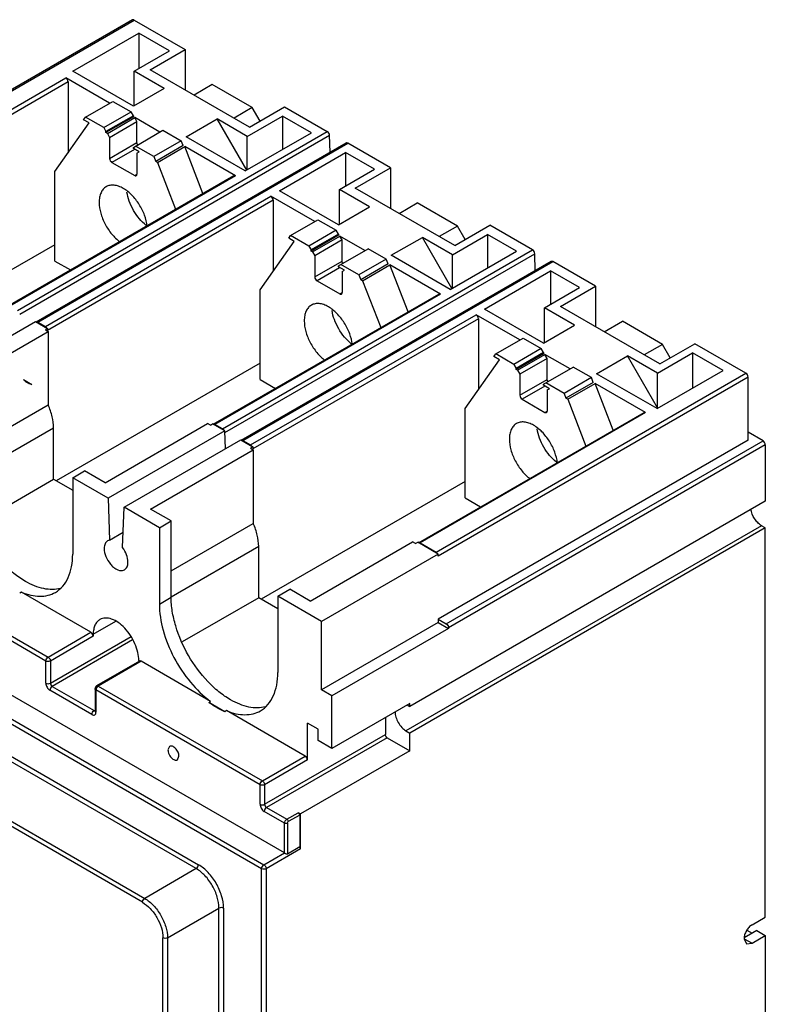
# Model space of a CAD drawing. Header units: millimetres. Extents: x 38 to 217, y 27 to 328.
# Tile 5 of 5: x 101 to 217, y 176 to 328. Entities that reach past the tile are written whole.
import ezdxf

# ---------------------------------------------------------------- set-up
doc = ezdxf.new("R2010")
doc.units = ezdxf.units.MM
doc.header["$LTSCALE"] = 23.141324
doc.layers.get('0').update_dxf_attribs({"linetype": 'CONTINUOUS'})

msp = doc.modelspace()

# ---------------------------------------------------------------- linework, layer by layer
at = {"color": 7, "linetype": 'Continuous'}
for p, q in [((118.52, 328.45), (70.43, 300.69)), ((70.68, 300.67), (118.77, 328.43)), ((118.77, 328.43), (126.69, 323.86)), ((109.22, 320.47), (119.47, 326.39)), ((119.47, 326.39), (119.47, 320.92)), ((124.21, 323.65), (119.47, 326.39)), ((121.24, 320.71), (126.69, 323.86)), ((126.69, 323.86), (126.69, 317.57)), ((118.77, 320.51), (124.21, 323.65)), ((73.16, 299.24), (108.16, 319.45)), ((114.95, 315.53), (108.16, 319.45)), ((118.63, 315.04), (109.22, 320.47)), ((118.77, 315.12), (118.77, 320.51)), ((123.43, 317.81), (118.77, 320.51)), ((136.66, 311.81), (121.24, 320.71)), ((108.51, 318.83), (73.51, 298.63)), ((108.51, 318.83), (108.51, 307.84)), ((123.43, 317.81), (118.63, 315.04)), ((130.86, 318.42), (128.04, 316.79)), ((137.07, 314.84), (130.86, 318.42)), ((111.2, 313.36), (115.44, 315.81)), ((115.44, 315.81), (118.27, 314.18)), ((137.07, 314.84), (134.25, 313.2)), ((136.66, 311.81), (142.1, 314.96)), ((138.28, 312.75), (137.07, 314.84)), ((142.1, 314.96), (148.72, 311.13)), ((110.91, 312.96), (111.2, 313.36)), ((114.03, 311.73), (111.2, 313.36)), ((114.03, 311.73), (118.27, 314.18)), ((118.63, 313.57), (114.38, 311.12)), ((118.63, 313.4), (114.38, 310.96)), ((114.59, 310.83), (118.84, 313.28)), ((118.63, 313.57), (118.27, 314.18)), ((118.63, 313.57), (118.63, 313.4)), ((119.19, 312.67), (118.84, 313.28)), ((122.73, 311.04), (118.84, 313.28)), ((136.3, 310.38), (141.75, 313.53)), ((141.75, 313.53), (141.75, 308.34)), ((146.24, 310.93), (141.75, 313.53)), ((106.46, 304.92), (111.77, 312.47)), ((111.77, 312.47), (110.91, 312.96)), ((114.03, 311.73), (114.38, 311.12)), ((114.95, 310.22), (119.19, 312.67)), ((119.19, 309.4), (119.19, 312.67)), ((126.83, 310.3), (131.64, 313.08)), ((136.21, 305.15), (131.64, 313.08)), ((136.3, 310.38), (131.64, 313.08)), ((100.64, 283.37), (148.72, 311.13)), ((100.99, 282.78), (149.08, 310.54)), ((114.38, 310.96), (114.38, 311.12)), ((114.59, 310.83), (114.38, 310.96)), ((114.59, 310.83), (114.95, 310.22)), ((114.95, 310.22), (114.95, 306.95)), ((118.63, 308.67), (123.22, 311.32)), ((123.22, 311.32), (126.05, 309.69)), ((135.98, 305.02), (126.83, 310.3)), ((135.98, 305.02), (146.24, 310.93)), ((136.3, 305.2), (136.3, 310.38)), ((149.17, 307.91), (149.08, 310.54)), ((151.63, 309.33), (103.55, 281.57)), ((103.8, 281.55), (151.88, 309.31)), ((114.95, 306.95), (119.19, 309.4)), ((118.63, 308.51), (118.63, 308.67)), ((121.81, 307.24), (118.98, 308.87)), ((126.05, 309.69), (121.81, 307.24)), ((126.34, 308.95), (122.09, 306.5)), ((122.37, 306.34), (126.62, 308.79)), ((126.34, 308.95), (126.05, 309.69)), ((129.43, 301.53), (126.62, 308.79)), ((134.46, 304.26), (126.62, 308.79)), ((158.51, 305.48), (151.88, 309.31)), ((118.8, 308.36), (115.3, 306.34)), ((119.54, 307.98), (118.63, 308.51)), ((119.19, 307.77), (119.54, 307.98)), ((119.19, 307.77), (119.19, 304.5)), ((121.81, 307.24), (122.09, 306.5)), ((141.29, 301.95), (151.54, 307.87)), ((151.54, 307.87), (151.54, 302.69)), ((156.03, 305.28), (151.54, 307.87)), ((115.3, 306.34), (118.84, 304.3)), ((122.37, 306.34), (122.09, 306.5)), ((122.37, 306.34), (125.19, 299.08)), ((99.21, 284.08), (134.21, 304.28)), ((134.46, 304.26), (99.46, 284.05)), ((106.46, 291.03), (106.46, 304.92)), ((118.84, 304.3), (119.19, 304.5)), ((150.59, 302.14), (156.03, 305.28)), ((153.06, 302.34), (158.51, 305.48)), ((158.51, 305.48), (158.51, 299.2)), ((104.98, 280.87), (139.98, 301.08)), ((146.77, 297.16), (139.98, 301.08)), ((150.45, 296.67), (141.29, 301.95)), ((150.59, 296.75), (150.59, 302.14)), ((155.25, 299.44), (150.59, 302.14)), ((168.48, 293.44), (153.06, 302.34)), ((140.33, 300.46), (105.33, 280.26)), ((140.33, 300.46), (140.33, 289.47)), ((150.45, 296.67), (155.25, 299.44)), ((159.86, 298.42), (162.68, 300.05)), ((168.89, 296.47), (162.68, 300.05)), ((143.02, 294.99), (147.26, 297.44)), ((147.26, 297.44), (150.09, 295.81)), ((168.89, 296.47), (166.07, 294.83)), ((168.48, 293.44), (173.92, 296.59)), ((170.1, 294.38), (168.89, 296.47)), ((180.55, 292.76), (173.92, 296.59)), ((142.73, 294.59), (143.02, 294.99)), ((145.85, 293.36), (143.02, 294.99)), ((150.09, 295.81), (145.85, 293.36)), ((150.45, 295.2), (146.2, 292.75)), ((150.45, 295.03), (146.2, 292.58)), ((146.41, 292.46), (150.66, 294.91)), ((150.45, 295.2), (150.09, 295.81)), ((150.45, 295.2), (150.45, 295.03)), ((151.01, 294.3), (150.66, 294.91)), ((154.55, 292.67), (150.66, 294.91)), ((168.12, 292.01), (173.57, 295.16)), ((173.57, 295.16), (173.57, 289.97)), ((178.06, 292.56), (173.57, 295.16)), ((106.46, 293.56), (74.84, 275.31)), ((138.28, 286.55), (143.59, 294.09)), ((143.59, 294.09), (142.73, 294.59)), ((145.85, 293.36), (146.2, 292.75)), ((151.01, 294.3), (146.77, 291.85)), ((151.01, 291.03), (151.01, 294.3)), ((158.65, 291.93), (163.46, 294.71)), ((168.03, 286.78), (163.46, 294.71)), ((168.12, 292.01), (163.46, 294.71)), ((132.46, 265), (180.55, 292.76)), ((132.82, 264.41), (180.9, 292.16)), ((146.2, 292.58), (146.2, 292.75)), ((146.41, 292.46), (146.2, 292.58)), ((146.41, 292.46), (146.77, 291.85)), ((146.77, 291.85), (146.77, 288.58)), ((150.45, 290.3), (155.04, 292.95)), ((157.87, 291.32), (155.04, 292.95)), ((167.8, 286.64), (158.65, 291.93)), ((167.8, 286.64), (178.06, 292.56)), ((168.12, 286.83), (168.12, 292.01)), ((180.99, 289.54), (180.9, 292.16)), ((106.46, 291.03), (108.86, 289.65)), ((183.45, 290.96), (135.37, 263.2)), ((135.62, 263.18), (183.7, 290.94)), ((146.77, 288.58), (151.01, 291.03)), ((150.45, 290.13), (150.45, 290.3)), ((153.63, 288.87), (150.8, 290.5)), ((157.87, 291.32), (153.63, 288.87)), ((158.16, 290.58), (153.91, 288.13)), ((154.19, 287.97), (158.44, 290.42)), ((158.16, 290.58), (157.87, 291.32)), ((161.25, 283.15), (158.44, 290.42)), ((166.28, 285.89), (158.44, 290.42)), ((190.33, 287.11), (183.7, 290.94)), ((150.62, 289.99), (147.12, 287.97)), ((151.36, 289.6), (150.45, 290.13)), ((151.01, 289.4), (151.36, 289.6)), ((151.01, 289.4), (151.01, 286.13)), ((153.63, 288.87), (153.91, 288.13)), ((173.11, 283.58), (183.36, 289.5)), ((183.36, 289.5), (183.36, 284.32)), ((187.85, 286.91), (183.36, 289.5)), ((147.12, 287.97), (150.66, 285.93)), ((154.19, 287.97), (153.91, 288.13)), ((154.19, 287.97), (157.01, 280.71)), ((131.03, 265.71), (166.03, 285.91)), ((166.28, 285.89), (131.28, 265.68)), ((138.28, 272.66), (138.28, 286.55)), ((150.66, 285.93), (151.01, 286.13)), ((182.41, 283.77), (187.85, 286.91)), ((184.88, 283.97), (190.33, 287.11)), ((190.33, 287.11), (190.33, 280.83)), ((136.8, 262.5), (171.8, 282.7)), ((178.59, 278.79), (171.8, 282.7)), ((182.27, 278.3), (173.11, 283.58)), ((182.41, 278.38), (182.41, 283.77)), ((187.07, 281.07), (182.41, 283.77)), ((200.3, 275.07), (184.88, 283.97)), ((85.36, 271.2), (103.46, 281.65)), ((103.46, 281.65), (105.33, 280.57)), ((103.8, 281.55), (104.98, 280.87)), ((172.15, 282.09), (137.15, 261.88)), ((172.15, 282.09), (172.15, 271.1)), ((191.68, 280.05), (194.5, 281.68)), ((200.71, 278.1), (194.5, 281.68)), ((89.49, 270.93), (105.4, 280.12)), ((105.33, 280.57), (104.98, 280.36)), ((104.98, 280.36), (105.4, 280.12)), ((105.33, 280.57), (105.33, 280.26)), ((105.4, 280.12), (105.4, 268.7)), ((182.27, 278.3), (187.07, 281.07)), ((174.84, 276.62), (179.08, 279.07)), ((179.08, 279.07), (181.91, 277.44)), ((200.71, 278.1), (197.89, 276.46)), ((200.3, 275.07), (205.74, 278.21)), ((201.92, 276.01), (200.71, 278.1)), ((213.66, 273.64), (205.74, 278.21)), ((174.55, 276.22), (174.84, 276.62)), ((177.67, 274.99), (174.84, 276.62)), ((181.91, 277.44), (177.67, 274.99)), ((182.27, 276.83), (178.02, 274.38)), ((182.27, 276.66), (178.02, 274.21)), ((178.23, 274.09), (182.48, 276.54)), ((182.27, 276.83), (181.91, 277.44)), ((182.27, 276.83), (182.27, 276.66)), ((182.83, 275.93), (182.48, 276.54)), ((186.37, 274.3), (182.48, 276.54)), ((199.94, 273.64), (205.39, 276.79)), ((205.39, 276.79), (205.39, 271.32)), ((210.13, 274.05), (205.39, 276.79)), ((138.28, 275.19), (106.66, 256.94)), ((170.1, 268.18), (175.41, 275.72)), ((175.41, 275.72), (174.55, 276.22)), ((177.67, 274.99), (178.02, 274.38)), ((182.83, 275.93), (178.59, 273.48)), ((182.83, 272.66), (182.83, 275.93)), ((190.47, 273.56), (195.28, 276.34)), ((199.94, 268.25), (195.28, 276.34)), ((199.94, 273.64), (195.28, 276.34)), ((165.58, 245.88), (213.66, 273.64)), ((178.02, 274.21), (178.02, 274.38)), ((178.23, 274.09), (178.02, 274.21)), ((178.23, 274.09), (178.59, 273.48)), ((178.59, 273.48), (178.59, 270.21)), ((182.27, 271.93), (186.86, 274.58)), ((189.69, 272.95), (186.86, 274.58)), ((199.87, 268.13), (190.47, 273.56)), ((199.87, 268.13), (210.13, 274.05)), ((199.94, 268.25), (199.94, 273.64)), ((101.57, 272.63), (102.87, 271.88)), ((138.28, 272.66), (140.68, 271.28)), ((214.01, 273.03), (165.93, 245.27)), ((178.59, 270.21), (182.83, 272.66)), ((182.27, 271.76), (182.27, 271.93)), ((185.45, 270.5), (182.62, 272.13)), ((189.69, 272.95), (185.45, 270.5)), ((189.98, 272.21), (185.73, 269.76)), ((186.01, 269.6), (190.26, 272.05)), ((189.98, 272.21), (189.69, 272.95)), ((193.07, 264.78), (190.26, 272.05)), ((198.1, 267.52), (190.26, 272.05)), ((214.01, 263.23), (214.01, 273.03)), ((182.44, 271.62), (178.94, 269.6)), ((183.18, 271.23), (182.27, 271.76)), ((182.83, 271.03), (183.18, 271.23)), ((182.83, 271.03), (182.83, 267.76)), ((185.45, 270.5), (185.73, 269.76)), ((178.94, 269.6), (182.48, 267.56)), ((186.01, 269.6), (185.73, 269.76)), ((186.01, 269.6), (188.83, 262.33)), ((92.67, 261.35), (105.4, 268.7)), ((162.85, 247.34), (197.85, 267.54)), ((198.1, 267.52), (163.1, 247.31)), ((170.1, 254.29), (170.1, 268.18)), ((182.48, 267.56), (182.83, 267.76)), ((199.94, 268.25), (199.84, 268.19)), ((114.24, 256.64), (130.15, 265.83)), ((130.58, 265.58), (130.15, 265.83)), ((106.25, 265.13), (92.66, 257.28)), ((106.25, 257.17), (106.25, 265.13)), ((132.8, 264.71), (114.7, 254.25)), ((130.58, 265.58), (130.93, 265.79)), ((132.8, 264.71), (130.93, 265.79)), ((132.46, 265), (131.28, 265.68)), ((132.9, 261.91), (132.8, 264.71)), ((216.32, 263.13), (214.01, 264.46)), ((117.18, 252.83), (135.28, 263.28)), ((135.28, 263.28), (137.15, 262.2)), ((135.62, 263.18), (136.8, 262.5)), ((214.01, 263.23), (165.93, 235.47)), ((167.17, 234.75), (216.32, 263.13)), ((121.31, 252.56), (137.22, 261.74)), ((137.15, 262.2), (136.8, 261.99)), ((136.8, 261.99), (137.22, 261.74)), ((137.15, 262.2), (137.15, 261.88)), ((137.22, 261.74), (137.22, 250.32)), ((216.67, 262.52), (167.53, 234.14)), ((216.67, 262.52), (216.67, 253.79)), ((109.22, 257.42), (111.06, 258.48)), ((114.24, 256.64), (111.06, 258.48)), ((94.4, 250.33), (106.25, 257.17)), ((106.25, 257.17), (109.22, 255.46)), ((109.22, 257.42), (109.22, 245.58)), ((114.7, 254.25), (109.22, 257.42)), ((170.1, 256.82), (138.48, 238.57)), ((142.07, 199.2), (44.1, 255.76)), ((114.7, 254.25), (114.93, 247.73)), ((216.67, 253.79), (161.52, 221.94)), ((170.1, 254.29), (172.5, 252.91)), ((116.95, 246.57), (117.18, 252.83)), ((122.66, 249.66), (117.18, 252.83)), ((124.49, 250.72), (121.31, 252.56)), ((122.66, 249.66), (124.49, 250.72)), ((124.49, 238.88), (124.49, 250.72)), ((122.66, 249.66), (122.66, 237.82)), ((124.49, 242.97), (137.22, 250.32)), ((216.07, 249.97), (160.92, 218.13)), ((216.67, 249.63), (161.52, 217.79)), ((216.67, 249.63), (216.07, 249.97)), ((216.67, 189.23), (216.67, 249.63)), ((114.93, 247.73), (114.64, 247.63)), ((114.93, 247.73), (117.03, 248.95)), ((138.07, 246.76), (124.48, 238.91)), ((138.07, 238.8), (138.07, 246.76)), ((146.05, 238.28), (161.96, 247.47)), ((162.4, 247.21), (161.96, 247.47)), ((162.4, 247.21), (162.75, 247.42)), ((165.93, 245.58), (162.75, 247.42)), ((163.1, 247.31), (165.58, 245.88)), ((165.93, 245.58), (147.83, 235.13)), ((165.93, 245.27), (165.93, 245.58)), ((81.36, 243.47), (105.4, 229.59)), ((116.95, 243.02), (117.24, 243.12)), ((128.38, 196.77), (49.9, 242.07)), ((50.25, 242.69), (128.73, 197.38)), ((105.05, 228.98), (81.01, 242.86)), ((141.04, 239.05), (142.88, 240.11)), ((146.05, 238.28), (142.88, 240.11)), ((101.27, 239.65), (100.99, 239.49)), ((112.05, 233.43), (101.27, 239.65)), ((122.66, 237.82), (124.49, 238.88)), ((138.07, 238.8), (126.22, 231.96)), ((141.04, 237.09), (138.07, 238.8)), ((141.04, 239.05), (141.04, 227.21)), ((147.83, 235.13), (141.04, 239.05)), ((120.03, 191.54), (41.56, 236.85)), ((41.91, 237.46), (120.39, 192.15)), ((165.93, 235.47), (165.93, 234.97)), ((165.93, 235.47), (167.17, 234.75)), ((112.4, 233.13), (115.9, 235.15)), ((147.83, 224.51), (147.83, 235.13)), ((165.93, 234.97), (147.83, 224.51)), ((167.53, 234.04), (149.42, 223.59)), ((165.93, 234.97), (167.53, 234.04)), ((167.53, 234.14), (167.53, 234.04)), ((105.4, 229.59), (112.05, 233.43)), ((112.4, 232.82), (105.76, 228.98)), ((105.76, 225.53), (118.28, 232.77)), ((118.51, 232.24), (106.04, 225.04)), ((112.4, 233.13), (112.4, 232.82)), ((105.05, 225.53), (105.05, 228.98)), ((105.76, 228.98), (105.76, 225.53)), ((119.58, 228.96), (112.93, 225.13)), ((119.83, 228.94), (113.18, 225.1)), ((119.47, 229.05), (119.47, 228.96)), ((130.61, 222.72), (119.83, 228.94)), ((106.04, 225.04), (112.54, 221.29)), ((112.68, 224.69), (112.68, 221.25)), ((113.18, 225.1), (138.64, 210.4)), ((138.53, 196.75), (91.81, 223.73)), ((92.08, 224.39), (138.89, 197.37)), ((112.19, 220.68), (105.69, 224.43)), ((112.83, 224.49), (112.83, 221.04)), ((138.28, 209.79), (112.83, 224.49)), ((149.42, 223.59), (147.83, 224.51)), ((149.42, 215.43), (149.42, 223.59)), ((130.32, 222.55), (130.61, 222.72)), ((132.81, 221.12), (130.32, 222.55)), ((161.52, 222.41), (149.42, 215.43)), ((161.11, 222.18), (161.52, 221.94)), ((161.52, 221.94), (161.52, 222.41)), ((112.54, 221.29), (112.68, 221.37)), ((133.09, 221.28), (132.81, 221.12)), ((145.28, 214.24), (133.09, 221.28)), ((157.73, 220.22), (157.73, 217.57)), ((145.64, 213.63), (145.64, 219.33)), ((147.29, 218.38), (145.64, 219.33)), ((138.99, 206.76), (157.73, 217.57)), ((158.01, 217.08), (139.27, 206.27)), ((147.29, 216.66), (147.29, 218.38)), ((158.01, 217.08), (161.52, 215.06)), ((160.92, 218.13), (161.52, 217.79)), ((161.52, 215.06), (161.52, 217.79)), ((124.25, 215.73), (124, 215.18)), ((149.42, 215.43), (147.29, 216.66)), ((125.45, 213.65), (125.7, 214.2)), ((138.64, 210.4), (145.28, 214.24)), ((161.52, 215.06), (144.54, 205.26)), ((145.64, 213.63), (138.99, 209.79)), ((138.28, 206.76), (138.28, 209.79)), ((138.99, 209.79), (138.99, 206.76)), ((139.27, 206.27), (142.45, 204.43)), ((142.1, 203.82), (138.92, 205.65)), ((142.45, 204.43), (144.22, 205.45)), ((144.43, 205.08), (142.67, 204.06)), ((144.54, 205.26), (144.22, 205.45)), ((144.43, 205.08), (144.43, 200.18)), ((144.54, 199.82), (144.54, 205.26)), ((142.1, 199.18), (142.1, 203.82)), ((142.53, 203.82), (142.53, 199.07)), ((142.53, 199.07), (144.43, 200.18)), ((138.89, 197.37), (142.07, 199.2)), ((144.54, 199.82), (139.24, 196.75)), ((128.38, 196.77), (120.39, 192.15)), ((138.53, 94.6), (138.53, 196.75)), ((139.24, 196.75), (139.24, 94.6)), ((123.92, 186.03), (131.91, 190.64)), ((131.91, 100.02), (131.91, 190.64)), ((132.62, 190.64), (132.62, 100.02)), ((214.61, 188.04), (216.67, 189.23)), ((215.33, 187.15), (213.41, 186.05)), ((213.81, 187.21), (214.62, 186.74)), ((214.61, 185.18), (216.67, 186.38)), ((215.33, 187.15), (216.67, 186.38)), ((216.67, 186.38), (216.67, 88.99)), ((123.22, 95.41), (123.22, 186.03)), ((123.92, 186.03), (123.92, 95.41)), ((213.37, 185.9), (214.61, 185.18)), ((213.37, 185.9), (213.73, 185.1)), ((213.73, 185.1), (214.61, 185.18))]:
    msp.add_line(p, q, dxfattribs=at)
for centre, radius, start, end in [((120.02, 309.48), 0.841, 201.2786, 210.0569), ((124.52, 301.48), 6.28, 231.4691, 233.5225), ((151.84, 291.11), 0.841, 201.2786, 210.0569), ((156.34, 283.11), 6.28, 231.4691, 233.5225), ((183.66, 272.73), 0.841, 201.2786, 210.0569), ((188.16, 264.74), 6.28, 231.4691, 233.5225), ((113.18, 224.69), 0.5, 119.9999, 180), ((113.59, 224.44), 0.772, 158.8442, 163.9656), ((113.66, 224.42), 0.845, 141.1865, 158.8137), ((141.82, 198.77), 0.503, 55.7229, 59.9549)]:
    msp.add_arc(centre, radius, start, end, dxfattribs=at)
for points, knots in [([(118.77, 328.43), (118.73, 328.45), (118.64, 328.49), (118.55, 328.47), (118.52, 328.45)], [0, 0, 0, 0, 0.550039, 1, 1, 1, 1]), ([(108.51, 318.83), (108.51, 318.96), (108.43, 319.19), (108.26, 319.39), (108.16, 319.45)], [0, 0, 0, 0, 0.499999, 1, 1, 1, 1]), ([(149.08, 310.54), (149.07, 310.66), (148.99, 310.89), (148.83, 311.07), (148.72, 311.13)], [0, 0, 0, 0, 0.50262, 1, 1, 1, 1]), ([(119.24, 309.17), (119.23, 309.19), (119.21, 309.27), (119.19, 309.35), (119.19, 309.4)], [0, 0, 0, 0, 0.26693, 1, 1, 1, 1]), ([(151.88, 309.31), (151.84, 309.33), (151.76, 309.37), (151.67, 309.35), (151.63, 309.33)], [0, 0, 0, 0, 0.550166, 1, 1, 1, 1]), ([(114.95, 306.95), (114.95, 306.83), (115.03, 306.59), (115.2, 306.4), (115.3, 306.34)], [0, 0, 0, 0, 0.499999, 1, 1, 1, 1]), ([(118.84, 304.3), (118.88, 304.28), (118.96, 304.24), (119.05, 304.26), (119.09, 304.28)], [0, 0, 0, 0, 0.550038, 1, 1, 1, 1]), ([(119.09, 304.28), (119.12, 304.3), (119.18, 304.37), (119.19, 304.46), (119.19, 304.5)], [0, 0, 0, 0, 0.449962, 1, 1, 1, 1]), ([(134.46, 304.26), (134.42, 304.28), (134.34, 304.32), (134.25, 304.3), (134.21, 304.28)], [0, 0, 0, 0, 0.550038, 1, 1, 1, 1]), ([(114.42, 302.56), (114.24, 302.46), (113.92, 302.19), (113.57, 301.62), (113.36, 300.92), (113.32, 300.41), (113.32, 300.14)], [0, 0, 0, 0, 0.217783, 0.45091, 0.710297, 1, 1, 1, 1]), ([(117.07, 302.3), (116.84, 302.43), (116.37, 302.65), (115.66, 302.83), (115, 302.81), (114.59, 302.66), (114.42, 302.56)], [0, 0, 0, 0, 0.289702, 0.549088, 0.782216, 1, 1, 1, 1]), ([(120.78, 296.43), (120.72, 297.01), (120.41, 298.2), (119.59, 299.84), (118.47, 301.27), (117.55, 302.02), (117.07, 302.3)], [0, 0, 0, 0, 0.245374, 0.508108, 0.766492, 1, 1, 1, 1]), ([(120.61, 296.57), (120.23, 296.88), (119.51, 297.6), (118.62, 298.87), (117.97, 300.27), (117.7, 301.26), (117.63, 301.74)], [0, 0, 0, 0, 0.242598, 0.5, 0.757401, 1, 1, 1, 1]), ([(140.33, 300.46), (140.33, 300.58), (140.25, 300.82), (140.08, 301.02), (139.98, 301.08)], [0, 0, 0, 0, 0.499999, 1, 1, 1, 1]), ([(113.32, 300.14), (113.32, 299.58), (113.51, 298.41), (114.19, 296.73), (115.21, 295.19), (116.08, 294.34), (116.55, 293.99)], [0, 0, 0, 0, 0.233509, 0.491893, 0.754627, 1, 1, 1, 1]), ([(180.9, 292.16), (180.9, 292.28), (180.81, 292.52), (180.65, 292.7), (180.55, 292.76)], [0, 0, 0, 0, 0.502525, 1, 1, 1, 1]), ([(151.06, 290.8), (151.05, 290.82), (151.03, 290.9), (151.01, 290.97), (151.01, 291.03)], [0, 0, 0, 0, 0.26693, 1, 1, 1, 1]), ([(183.7, 290.94), (183.66, 290.96), (183.58, 291), (183.48, 290.98), (183.45, 290.96)], [0, 0, 0, 0, 0.550121, 1, 1, 1, 1]), ([(146.77, 288.58), (146.77, 288.46), (146.85, 288.22), (147.02, 288.03), (147.12, 287.97)], [0, 0, 0, 0, 0.499999, 1, 1, 1, 1]), ([(150.66, 285.93), (150.7, 285.91), (150.78, 285.87), (150.87, 285.89), (150.91, 285.91)], [0, 0, 0, 0, 0.550038, 1, 1, 1, 1]), ([(150.91, 285.91), (150.94, 285.92), (151, 286), (151.01, 286.09), (151.01, 286.13)], [0, 0, 0, 0, 0.449962, 1, 1, 1, 1]), ([(166.28, 285.89), (166.24, 285.91), (166.16, 285.95), (166.07, 285.93), (166.03, 285.91)], [0, 0, 0, 0, 0.550038, 1, 1, 1, 1]), ([(146.24, 284.19), (146.06, 284.09), (145.74, 283.82), (145.39, 283.25), (145.18, 282.54), (145.14, 282.03), (145.14, 281.77)], [0, 0, 0, 0, 0.217783, 0.45091, 0.710297, 1, 1, 1, 1]), ([(148.89, 283.93), (148.66, 284.06), (148.19, 284.28), (147.48, 284.46), (146.82, 284.44), (146.41, 284.29), (146.24, 284.19)], [0, 0, 0, 0, 0.289702, 0.549088, 0.782216, 1, 1, 1, 1]), ([(152.6, 278.06), (152.54, 278.64), (152.23, 279.83), (151.41, 281.47), (150.29, 282.9), (149.37, 283.65), (148.89, 283.93)], [0, 0, 0, 0, 0.245374, 0.508108, 0.766492, 1, 1, 1, 1]), ([(152.43, 278.2), (152.05, 278.51), (151.33, 279.23), (150.44, 280.5), (149.79, 281.9), (149.52, 282.88), (149.45, 283.37)], [0, 0, 0, 0, 0.242598, 0.5, 0.757401, 1, 1, 1, 1]), ([(172.15, 282.09), (172.15, 282.21), (172.07, 282.45), (171.9, 282.64), (171.8, 282.7)], [0, 0, 0, 0, 0.499999, 1, 1, 1, 1]), ([(103.57, 281.58), (103.58, 281.59), (103.63, 281.6), (103.68, 281.6), (103.72, 281.58)], [0, 0, 0, 0, 0.232763, 1, 1, 1, 1]), ([(145.14, 281.77), (145.14, 281.21), (145.33, 280.04), (146.01, 278.36), (147.03, 276.82), (147.9, 275.96), (148.37, 275.62)], [0, 0, 0, 0, 0.233509, 0.491893, 0.754627, 1, 1, 1, 1]), ([(104.98, 280.87), (105, 280.85), (105.09, 280.79), (105.16, 280.71), (105.21, 280.64)], [0, 0, 0, 0, 0.230019, 1, 1, 1, 1]), ([(214.01, 273.03), (214.01, 273.15), (213.93, 273.39), (213.77, 273.58), (213.66, 273.64)], [0, 0, 0, 0, 0.499999, 1, 1, 1, 1]), ([(102.87, 271.88), (102.72, 271.9), (102.41, 272), (101.98, 272.26), (101.71, 272.49), (101.57, 272.63)], [0, 0, 0, 0, 0.293013, 0.627835, 1, 1, 1, 1]), ([(182.88, 272.43), (182.87, 272.45), (182.85, 272.52), (182.83, 272.6), (182.83, 272.66)], [0, 0, 0, 0, 0.26693, 1, 1, 1, 1]), ([(178.59, 270.21), (178.59, 270.09), (178.67, 269.85), (178.84, 269.66), (178.94, 269.6)], [0, 0, 0, 0, 0.499999, 1, 1, 1, 1]), ([(106.25, 265.13), (106.25, 265.72), (106.08, 266.95), (105.67, 268.11), (105.4, 268.7)], [0, 0, 0, 0, 0.475661, 1, 1, 1, 1]), ([(182.48, 267.56), (182.52, 267.54), (182.6, 267.5), (182.69, 267.51), (182.73, 267.53)], [0, 0, 0, 0, 0.550038, 1, 1, 1, 1]), ([(182.73, 267.53), (182.76, 267.55), (182.82, 267.63), (182.83, 267.72), (182.83, 267.76)], [0, 0, 0, 0, 0.449962, 1, 1, 1, 1]), ([(198.1, 267.52), (198.06, 267.54), (197.98, 267.58), (197.89, 267.56), (197.85, 267.54)], [0, 0, 0, 0, 0.550038, 1, 1, 1, 1]), ([(178.06, 265.82), (177.88, 265.72), (177.56, 265.45), (177.21, 264.88), (177, 264.17), (176.96, 263.66), (176.96, 263.39)], [0, 0, 0, 0, 0.217783, 0.45091, 0.710297, 1, 1, 1, 1]), ([(180.71, 265.56), (180.48, 265.69), (180.01, 265.91), (179.3, 266.08), (178.64, 266.07), (178.23, 265.92), (178.06, 265.82)], [0, 0, 0, 0, 0.289702, 0.549088, 0.782216, 1, 1, 1, 1]), ([(131.05, 265.72), (131.06, 265.72), (131.11, 265.73), (131.16, 265.73), (131.2, 265.72)], [0, 0, 0, 0, 0.23245, 1, 1, 1, 1]), ([(132.46, 265), (132.48, 264.99), (132.57, 264.93), (132.65, 264.84), (132.69, 264.77)], [0, 0, 0, 0, 0.229773, 1, 1, 1, 1]), ([(184.42, 259.69), (184.35, 260.27), (184.05, 261.46), (183.23, 263.1), (182.11, 264.53), (181.19, 265.28), (180.71, 265.56)], [0, 0, 0, 0, 0.245374, 0.508108, 0.766492, 1, 1, 1, 1]), ([(184.25, 259.83), (183.87, 260.14), (183.15, 260.86), (182.26, 262.13), (181.61, 263.53), (181.34, 264.51), (181.27, 265)], [0, 0, 0, 0, 0.242598, 0.5, 0.757401, 1, 1, 1, 1]), ([(135.39, 263.21), (135.4, 263.22), (135.45, 263.23), (135.5, 263.23), (135.53, 263.22)], [0, 0, 0, 0, 0.232763, 1, 1, 1, 1]), ([(176.96, 263.39), (176.96, 262.84), (177.15, 261.66), (177.83, 259.99), (178.85, 258.45), (179.72, 257.59), (180.19, 257.25)], [0, 0, 0, 0, 0.233509, 0.491893, 0.754627, 1, 1, 1, 1]), ([(216.67, 262.52), (216.67, 262.64), (216.59, 262.88), (216.42, 263.07), (216.32, 263.13)], [0, 0, 0, 0, 0.499999, 1, 1, 1, 1]), ([(136.8, 262.5), (136.82, 262.48), (136.91, 262.42), (136.98, 262.34), (137.03, 262.27)], [0, 0, 0, 0, 0.230019, 1, 1, 1, 1]), ([(101.87, 241.33), (101.24, 241.7), (99.99, 242.57), (97.67, 244.75), (95.21, 248.1), (93.53, 251.91), (92.81, 255.02), (92.67, 256.53), (92.67, 257.26)], [0, 0, 0, 0, 0.114248, 0.237547, 0.499999, 0.762451, 0.885751, 1, 1, 1, 1]), ([(216.07, 249.97), (215.86, 250.11), (215.47, 250.44), (214.83, 251.27), (214.51, 252.03), (214.41, 252.55)], [0, 0, 0, 0, 0.23553, 0.492446, 1, 1, 1, 1]), ([(138.07, 246.76), (138.07, 247.35), (137.9, 248.57), (137.49, 249.74), (137.22, 250.32)], [0, 0, 0, 0, 0.475669, 1, 1, 1, 1]), ([(114.64, 247.63), (114.55, 247.58), (114.39, 247.44), (114.22, 247.16), (114.12, 246.82), (114.1, 246.57), (114.1, 246.44)], [0, 0, 0, 0, 0.217927, 0.451022, 0.710587, 1, 1, 1, 1]), ([(114.1, 246.44), (114.1, 246.02), (114.31, 245.14), (114.88, 244.18), (115.5, 243.54), (116.09, 243.12), (116.63, 242.96), (116.95, 243.02)], [0, 0, 0, 0, 0.260902, 0.545911, 0.681363, 0.804052, 1, 1, 1, 1]), ([(117.78, 244.31), (117.78, 244.7), (117.6, 245.51), (117.2, 246.23), (116.95, 246.57)], [0, 0, 0, 0, 0.476134, 1, 1, 1, 1]), ([(162.87, 247.35), (162.88, 247.35), (162.93, 247.36), (162.98, 247.36), (163.02, 247.35)], [0, 0, 0, 0, 0.23245, 1, 1, 1, 1]), ([(106.53, 239.63), (106.96, 239.88), (107.76, 240.55), (108.61, 241.95), (109.12, 243.67), (109.22, 244.92), (109.22, 245.58)], [0, 0, 0, 0, 0.217783, 0.450926, 0.71025, 1, 1, 1, 1]), ([(165.58, 245.88), (165.6, 245.87), (165.69, 245.81), (165.76, 245.72), (165.81, 245.65)], [0, 0, 0, 0, 0.229773, 1, 1, 1, 1]), ([(117.24, 243.12), (117.32, 243.17), (117.49, 243.31), (117.66, 243.59), (117.76, 243.93), (117.78, 244.18), (117.78, 244.31)], [0, 0, 0, 0, 0.217928, 0.451022, 0.710587, 1, 1, 1, 1]), ([(107.3, 240.25), (106.89, 240.14), (106.03, 240.03), (104.67, 240.17), (103.26, 240.61), (102.33, 241.07), (101.87, 241.33)], [0, 0, 0, 0, 0.2197, 0.456891, 0.716543, 1, 1, 1, 1]), ([(101.27, 239.65), (101.74, 239.45), (102.67, 239.15), (104.08, 238.97), (105.38, 239.11), (106.17, 239.42), (106.53, 239.63)], [0, 0, 0, 0, 0.281353, 0.538022, 0.774598, 1, 1, 1, 1]), ([(133.69, 222.96), (133.06, 223.33), (131.81, 224.2), (129.49, 226.38), (127.03, 229.73), (125.35, 233.54), (124.63, 236.65), (124.49, 238.16), (124.49, 238.88)], [0, 0, 0, 0, 0.114248, 0.237547, 0.499999, 0.762451, 0.885751, 1, 1, 1, 1]), ([(122.66, 237.82), (122.66, 236.45), (123.13, 233.57), (124.8, 229.44), (127.3, 225.67), (129.45, 223.57), (130.61, 222.72)], [0, 0, 0, 0, 0.233603, 0.49212, 0.754862, 1, 1, 1, 1]), ([(113.44, 235.42), (113.27, 235.32), (112.97, 235.06), (112.64, 234.53), (112.44, 233.86), (112.4, 233.38), (112.4, 233.13)], [0, 0, 0, 0, 0.217766, 0.450897, 0.71037, 1, 1, 1, 1]), ([(119.47, 229.05), (119.47, 229.47), (119.35, 230.37), (118.91, 231.69), (118.22, 232.96), (117.35, 234.08), (116.36, 234.96), (115.33, 235.52), (114.45, 235.69), (113.83, 235.6), (113.56, 235.49), (113.44, 235.42)], [0, 0, 0, 0, 0.128745, 0.270397, 0.417613, 0.562017, 0.695748, 0.813063, 0.912471, 0.95712, 1, 1, 1, 1]), ([(167.17, 234.75), (167.28, 234.69), (167.44, 234.5), (167.53, 234.26), (167.53, 234.14)], [0, 0, 0, 0, 0.499997, 1, 1, 1, 1]), ([(112.4, 232.82), (112.4, 232.94), (112.32, 233.18), (112.15, 233.37), (112.05, 233.43)], [0, 0, 0, 0, 0.499999, 1, 1, 1, 1]), ([(105.05, 228.98), (105.05, 229.1), (105.13, 229.34), (105.3, 229.53), (105.4, 229.59)], [0, 0, 0, 0, 0.500002, 1, 1, 1, 1]), ([(105.4, 229.59), (105.43, 229.58), (105.53, 229.51), (105.61, 229.41), (105.65, 229.33)], [0, 0, 0, 0, 0.229114, 1, 1, 1, 1]), ([(105.65, 229.33), (105.67, 229.3), (105.72, 229.19), (105.76, 229.07), (105.76, 228.98)], [0, 0, 0, 0, 0.267144, 1, 1, 1, 1]), ([(105.76, 228.98), (105.65, 228.92), (105.4, 228.87), (105.15, 228.92), (105.05, 228.98)], [0, 0, 0, 0, 0.499999, 1, 1, 1, 1]), ([(119.83, 228.94), (119.79, 228.96), (119.7, 229), (119.61, 228.98), (119.58, 228.96)], [0, 0, 0, 0, 0.550038, 1, 1, 1, 1]), ([(138.35, 221.26), (138.78, 221.51), (139.58, 222.18), (140.43, 223.58), (140.94, 225.3), (141.04, 226.55), (141.04, 227.21)], [0, 0, 0, 0, 0.217783, 0.450926, 0.71025, 1, 1, 1, 1]), ([(105.05, 225.53), (105.15, 225.47), (105.4, 225.43), (105.65, 225.47), (105.76, 225.53)], [0, 0, 0, 0, 0.500001, 1, 1, 1, 1]), ([(105.05, 225.53), (105.05, 225.32), (105.2, 224.89), (105.5, 224.54), (105.69, 224.43)], [0, 0, 0, 0, 0.500001, 1, 1, 1, 1]), ([(106.04, 225.04), (105.93, 224.98), (105.77, 224.79), (105.69, 224.55), (105.69, 224.43)], [0, 0, 0, 0, 0.499998, 1, 1, 1, 1]), ([(105.76, 225.53), (105.76, 225.44), (105.82, 225.25), (105.96, 225.09), (106.04, 225.04)], [0, 0, 0, 0, 0.500001, 1, 1, 1, 1]), ([(112.83, 224.49), (112.79, 224.51), (112.72, 224.57), (112.68, 224.65), (112.68, 224.69)], [0, 0, 0, 0, 0.550759, 1, 1, 1, 1]), ([(112.85, 224.66), (112.85, 224.64), (112.83, 224.59), (112.83, 224.53), (112.83, 224.49)], [0, 0, 0, 0, 0.264707, 1, 1, 1, 1]), ([(112.93, 225.13), (112.96, 225.15), (113.06, 225.16), (113.14, 225.13), (113.18, 225.1)], [0, 0, 0, 0, 0.449978, 1, 1, 1, 1]), ([(113.18, 225.1), (113.17, 225.09), (113.1, 225.05), (113.04, 224.99), (113, 224.94)], [0, 0, 0, 0, 0.231066, 1, 1, 1, 1]), ([(132.81, 221.12), (132.53, 221.24), (131.96, 221.5), (131.13, 221.99), (130.59, 222.36), (130.32, 222.55)], [0, 0, 0, 0, 0.31821, 0.651773, 1, 1, 1, 1]), ([(139.12, 221.88), (138.71, 221.77), (137.85, 221.66), (136.49, 221.8), (135.08, 222.24), (134.15, 222.69), (133.69, 222.96)], [0, 0, 0, 0, 0.2197, 0.456891, 0.716543, 1, 1, 1, 1]), ([(112.19, 220.68), (112.19, 220.8), (112.27, 221.04), (112.44, 221.23), (112.54, 221.29)], [0, 0, 0, 0, 0.500002, 1, 1, 1, 1]), ([(112.19, 220.68), (112.27, 220.63), (112.41, 220.57), (112.65, 220.61), (112.81, 220.8), (112.83, 220.96), (112.83, 221.04)], [0, 0, 0, 0, 0.275393, 0.499998, 0.724604, 1, 1, 1, 1]), ([(112.54, 221.29), (112.56, 221.28), (112.6, 221.26), (112.65, 221.25), (112.69, 221.25)], [0, 0, 0, 0, 0.277736, 1, 1, 1, 1]), ([(112.68, 221.2), (112.68, 221.2), (112.67, 221.2), (112.68, 221.21), (112.68, 221.22), (112.68, 221.24), (112.68, 221.25)], [0, 0, 0, 0, 0.073812, 0.184923, 0.494434, 1, 1, 1, 1]), ([(112.7, 221.17), (112.7, 221.16), (112.74, 221.11), (112.79, 221.07), (112.83, 221.04)], [0, 0, 0, 0, 0.225566, 1, 1, 1, 1]), ([(133.09, 221.28), (133.56, 221.08), (134.49, 220.77), (135.9, 220.6), (137.2, 220.74), (137.99, 221.05), (138.35, 221.26)], [0, 0, 0, 0, 0.281353, 0.538022, 0.774598, 1, 1, 1, 1]), ([(159.22, 221.11), (159.23, 220.82), (159.34, 220.24), (159.71, 219.41), (160.23, 218.68), (160.68, 218.28), (160.92, 218.13)], [0, 0, 0, 0, 0.238134, 0.499095, 0.760563, 1, 1, 1, 1]), ([(158.01, 217.08), (157.93, 217.13), (157.79, 217.29), (157.73, 217.48), (157.73, 217.57)], [0, 0, 0, 0, 0.499997, 1, 1, 1, 1]), ([(125.7, 214.2), (125.7, 214.42), (125.58, 214.86), (125.27, 215.33), (124.95, 215.62), (124.7, 215.76), (124.46, 215.8), (124.31, 215.76), (124.25, 215.73)], [0, 0, 0, 0, 0.269934, 0.561324, 0.695468, 0.813138, 0.912851, 1, 1, 1, 1]), ([(124, 215.18), (124, 214.97), (124.12, 214.52), (124.42, 214.05), (124.75, 213.76), (125, 213.63), (125.24, 213.58), (125.39, 213.62), (125.45, 213.65)], [0, 0, 0, 0, 0.269934, 0.561324, 0.695468, 0.813138, 0.912851, 1, 1, 1, 1]), ([(145.64, 213.63), (145.64, 213.75), (145.55, 213.99), (145.39, 214.18), (145.28, 214.24)], [0, 0, 0, 0, 0.499999, 1, 1, 1, 1]), ([(138.28, 209.79), (138.28, 209.91), (138.37, 210.15), (138.53, 210.34), (138.64, 210.4)], [0, 0, 0, 0, 0.500002, 1, 1, 1, 1]), ([(138.99, 209.79), (138.89, 209.73), (138.64, 209.68), (138.39, 209.73), (138.28, 209.79)], [0, 0, 0, 0, 0.499999, 1, 1, 1, 1]), ([(138.64, 210.4), (138.66, 210.39), (138.76, 210.32), (138.84, 210.22), (138.89, 210.14)], [0, 0, 0, 0, 0.229114, 1, 1, 1, 1]), ([(138.89, 210.14), (138.9, 210.11), (138.96, 210), (138.99, 209.88), (138.99, 209.79)], [0, 0, 0, 0, 0.267144, 1, 1, 1, 1]), ([(138.28, 206.76), (138.39, 206.69), (138.64, 206.65), (138.89, 206.69), (138.99, 206.76)], [0, 0, 0, 0, 0.500001, 1, 1, 1, 1]), ([(138.28, 206.76), (138.28, 206.54), (138.43, 206.11), (138.73, 205.76), (138.92, 205.65)], [0, 0, 0, 0, 0.500001, 1, 1, 1, 1]), ([(139.27, 206.27), (139.17, 206.21), (139, 206.01), (138.92, 205.77), (138.92, 205.65)], [0, 0, 0, 0, 0.499998, 1, 1, 1, 1]), ([(138.99, 206.76), (138.99, 206.66), (139.06, 206.47), (139.19, 206.31), (139.27, 206.27)], [0, 0, 0, 0, 0.500001, 1, 1, 1, 1]), ([(144.43, 205.08), (144.43, 205.15), (144.39, 205.3), (144.29, 205.41), (144.22, 205.45)], [0, 0, 0, 0, 0.499999, 1, 1, 1, 1]), ([(142.1, 203.82), (142.1, 203.94), (142.18, 204.18), (142.35, 204.37), (142.45, 204.43)], [0, 0, 0, 0, 0.499754, 1, 1, 1, 1]), ([(142.53, 203.82), (142.46, 203.78), (142.31, 203.75), (142.16, 203.78), (142.1, 203.82)], [0, 0, 0, 0, 0.49974, 1, 1, 1, 1]), ([(142.45, 204.43), (142.52, 204.39), (142.62, 204.28), (142.67, 204.13), (142.67, 204.06)], [0, 0, 0, 0, 0.499739, 1, 1, 1, 1]), ([(142.53, 203.82), (142.53, 203.86), (142.56, 203.96), (142.63, 204.04), (142.67, 204.06)], [0, 0, 0, 0, 0.49955, 1, 1, 1, 1]), ([(144.54, 199.82), (144.54, 199.85), (144.53, 199.97), (144.48, 200.09), (144.43, 200.18)], [0, 0, 0, 0, 0.228977, 1, 1, 1, 1]), ([(142.1, 199.18), (142.13, 199.16), (142.2, 199.12), (142.34, 199.06), (142.46, 199.04), (142.53, 199.07)], [0, 0, 0, 0, 0.256876, 0.528782, 1, 1, 1, 1]), ([(128.38, 196.77), (128.48, 196.83), (128.65, 197.02), (128.73, 197.26), (128.73, 197.38)], [0, 0, 0, 0, 0.499998, 1, 1, 1, 1]), ([(132.62, 190.64), (132.62, 191.28), (132.38, 192.62), (131.55, 194.51), (130.33, 196.18), (129.28, 197.06), (128.73, 197.38)], [0, 0, 0, 0, 0.237241, 0.500001, 0.76276, 1, 1, 1, 1]), ([(138.53, 196.75), (138.53, 196.88), (138.62, 197.12), (138.78, 197.31), (138.89, 197.37)], [0, 0, 0, 0, 0.500002, 1, 1, 1, 1]), ([(138.89, 197.37), (138.91, 197.35), (139.01, 197.28), (139.09, 197.18), (139.14, 197.1)], [0, 0, 0, 0, 0.229114, 1, 1, 1, 1]), ([(139.14, 197.1), (139.15, 197.08), (139.21, 196.97), (139.24, 196.84), (139.24, 196.75)], [0, 0, 0, 0, 0.267144, 1, 1, 1, 1]), ([(131.91, 190.64), (131.91, 191.22), (131.7, 192.44), (130.94, 194.16), (129.83, 195.68), (128.88, 196.48), (128.38, 196.77)], [0, 0, 0, 0, 0.237238, 0.500001, 0.762763, 1, 1, 1, 1]), ([(139.24, 196.75), (139.14, 196.69), (138.89, 196.65), (138.64, 196.69), (138.53, 196.75)], [0, 0, 0, 0, 0.499999, 1, 1, 1, 1]), ([(120.03, 191.54), (120.03, 191.66), (120.12, 191.9), (120.28, 192.09), (120.39, 192.15)], [0, 0, 0, 0, 0.500002, 1, 1, 1, 1]), ([(120.03, 191.54), (120.49, 191.28), (121.34, 190.56), (122.34, 189.2), (123.02, 187.65), (123.22, 186.55), (123.22, 186.03)], [0, 0, 0, 0, 0.23724, 0.499999, 0.762759, 1, 1, 1, 1]), ([(120.39, 192.15), (120.89, 191.86), (121.84, 191.06), (122.95, 189.55), (123.71, 187.83), (123.92, 186.61), (123.92, 186.03)], [0, 0, 0, 0, 0.237237, 0.499999, 0.762762, 1, 1, 1, 1]), ([(132.62, 190.64), (132.52, 190.7), (132.27, 190.75), (132.02, 190.7), (131.91, 190.64)], [0, 0, 0, 0, 0.500001, 1, 1, 1, 1]), ([(214.61, 188.04), (214.43, 187.94), (214.1, 187.66), (213.71, 187.13), (213.44, 186.53), (213.37, 186.1), (213.37, 185.9)], [0, 0, 0, 0, 0.237242, 0.499998, 0.762755, 1, 1, 1, 1]), ([(123.92, 186.03), (123.82, 185.97), (123.57, 185.92), (123.32, 185.97), (123.22, 186.03)], [0, 0, 0, 0, 0.499999, 1, 1, 1, 1])]:
    msp.add_open_spline(points, degree=3, knots=knots, dxfattribs=at)
for points in [[(103.72, 281.58), (103.75, 281.58), (103.77, 281.56), (103.8, 281.55)], [(131.2, 265.72), (131.23, 265.71), (131.26, 265.7), (131.28, 265.68)], [(135.53, 263.22), (135.56, 263.21), (135.59, 263.19), (135.62, 263.18)], [(163.02, 247.35), (163.05, 247.34), (163.08, 247.33), (163.1, 247.31)], [(112.68, 221.25), (112.68, 221.22), (112.69, 221.2), (112.7, 221.17)]]:
    msp.add_open_spline(points, degree=3, dxfattribs=at)

doc.saveas('drawing.dxf')
